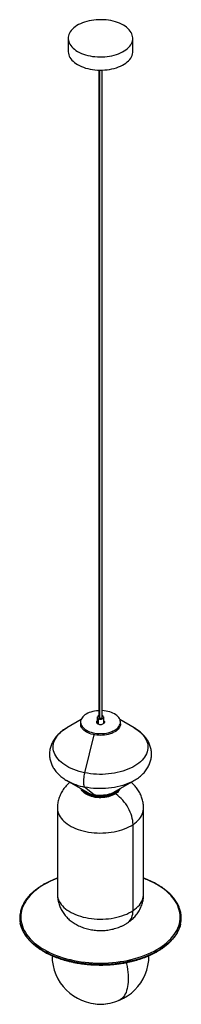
# Paper-space layout '_Isométrica' of a CAD drawing. Header units: inches. Extents: x -5.9 to 5.9, y -10.9 to 61.2.
import ezdxf

# ---------------------------------------------------------------- set-up
doc = ezdxf.new("R2010")
doc.units = ezdxf.units.IN
doc.header["$MEASUREMENT"] = 0

psp = doc.layouts.new('_Isométrica')

# ---------------------------------------------------------------- linework, layer by layer
at = {"color": 7, "linetype": 'Continuous', "lineweight": 25}
for p, q in [((-2.36, 59.793), (-2.36, 58.83)), ((2.36, 58.83), (2.36, 59.793)), ((-0.118, 57.469), (-0.118, 10.126)), ((-0.084, 57.468), (-0.084, 10.078)), ((0.118, 10.126), (0.118, 57.469)), ((-0.236, 10.126), (-0.236, 9.67)), ((0.167, 10.223), (0.118, 10.244)), ((0.236, 9.67), (0.236, 10.126)), ((-1.422, 9.956), (-2.45, 9.363)), ((-1.457, 9.773), (-1.457, 9.644)), ((-1.426, 9.472), (-1.426, 9.6)), ((-0.167, 10.03), (-0.167, 9.632)), ((0.289, 9.808), (0.289, 9.743)), ((2.45, 9.363), (1.422, 9.956)), ((1.457, 9.644), (1.457, 9.773)), ((-0.476, 8.849), (-1.164, 6.065)), ((-2.45, 5.49), (-0.981, 4.642)), ((-2.422, 5.474), (-2.45, 5.49)), ((0.981, 4.642), (2.45, 5.49)), ((-0.466, 4.453), (-1.164, 5.02)), ((-1.004, 4.47), (-1.004, 4.534)), ((0.412, 4.401), (0.412, 4.337)), ((-3.15, 3.477), (-3.15, -2.824)), ((3.15, -2.824), (3.15, 3.477)), ((2.378, -4.016), (2.378, 2.285))]:
    psp.add_line(p, q, dxfattribs=at)
at = {"color": 7, "linetype": 'Continuous', "lineweight": 25, "flags": 128}
for points in [[(-1.669, 58.83), (-1.536, 58.759), (-1.394, 58.694), (-1.245, 58.636), (-1.087, 58.584), (-0.924, 58.539), (-0.755, 58.502), (-0.582, 58.473), (-0.405, 58.451), (-0.226, 58.437), (-0.045, 58.431), (0.136, 58.433), (0.316, 58.443), (0.494, 58.461), (0.669, 58.486), (0.84, 58.52), (1.006, 58.561), (1.167, 58.609), (1.321, 58.664), (1.466, 58.726), (1.604, 58.793), (1.731, 58.867), (1.849, 58.947), (1.956, 59.031), (2.051, 59.119), (2.135, 59.212), (2.205, 59.308), (2.263, 59.407), (2.308, 59.508), (2.339, 59.611), (2.356, 59.715), (2.36, 59.819), (2.349, 59.923), (2.325, 60.027), (2.287, 60.129), (2.236, 60.229), (2.172, 60.326), (2.095, 60.421), (2.005, 60.512), (1.904, 60.598), (1.792, 60.68), (1.669, 60.756), (1.536, 60.827), (1.394, 60.892), (1.245, 60.951), (1.087, 61.002), (0.924, 61.047), (0.755, 61.084), (0.582, 61.113), (0.405, 61.135), (0.226, 61.149), (0.045, 61.155), (-0.136, 61.153), (-0.316, 61.143), (-0.494, 61.125), (-0.669, 61.1), (-0.84, 61.066), (-1.006, 61.025), (-1.167, 60.977), (-1.321, 60.922), (-1.466, 60.861), (-1.604, 60.793), (-1.731, 60.719), (-1.849, 60.64), (-1.956, 60.555), (-2.051, 60.467), (-2.135, 60.374), (-2.205, 60.278), (-2.263, 60.179), (-2.308, 60.078), (-2.339, 59.975), (-2.356, 59.871), (-2.36, 59.767), (-2.349, 59.663), (-2.325, 59.559), (-2.287, 59.457), (-2.236, 59.357), (-2.172, 59.26), (-2.095, 59.165), (-2.005, 59.075), (-1.904, 58.988), (-1.792, 58.906), (-1.669, 58.83)], [(-2.36, 58.83), (-2.36, 58.803), (-2.349, 58.699), (-2.325, 58.596), (-2.287, 58.494), (-2.236, 58.394), (-2.172, 58.296), (-2.095, 58.202), (-2.005, 58.111), (-1.904, 58.025), (-1.792, 57.943), (-1.669, 57.866)], [(-1.669, 57.866), (-1.536, 57.795), (-1.394, 57.73), (-1.245, 57.672), (-1.087, 57.62), (-0.924, 57.576), (-0.755, 57.539), (-0.582, 57.509), (-0.405, 57.487), (-0.226, 57.473), (-0.045, 57.467), (0.136, 57.469), (0.316, 57.479), (0.494, 57.497), (0.669, 57.523), (0.84, 57.556), (1.006, 57.597), (1.167, 57.645), (1.321, 57.7), (1.466, 57.762), (1.604, 57.83), (1.731, 57.904), (1.849, 57.983), (1.956, 58.067), (2.051, 58.156), (2.135, 58.248), (2.205, 58.345), (2.263, 58.443), (2.308, 58.545), (2.339, 58.647), (2.356, 58.751), (2.36, 58.83)], [(-0.118, 10.611), (-0.158, 10.609), (-0.299, 10.596), (-0.437, 10.575), (-0.571, 10.546), (-0.7, 10.51), (-0.822, 10.467), (-0.936, 10.417), (-1.041, 10.361), (-1.136, 10.3), (-1.219, 10.233), (-1.292, 10.161), (-1.352, 10.087), (-1.398, 10.009), (-1.432, 9.928), (-1.451, 9.847), (-1.457, 9.764), (-1.448, 9.682), (-1.426, 9.6)], [(-0.118, 10.244), (-0.167, 10.223), (-0.205, 10.195), (-0.228, 10.162), (-0.236, 10.126), (-0.228, 10.091), (-0.205, 10.058), (-0.167, 10.03)], [(-0.167, 10.03), (-0.118, 10.008), (-0.061, 9.995), (0, 9.99), (0.061, 9.995), (0.118, 10.008), (0.167, 10.03), (0.205, 10.058), (0.228, 10.091), (0.236, 10.126), (0.228, 10.162), (0.205, 10.195), (0.167, 10.223)], [(-0.084, 10.078), (-0.05, 10.065), (-0.01, 10.058), (0.031, 10.061), (0.068, 10.071), (0.097, 10.087), (0.114, 10.109), (0.118, 10.126)], [(1.426, 9.945), (1.39, 10.025), (1.34, 10.103), (1.278, 10.177), (1.203, 10.247), (1.116, 10.313), (1.019, 10.374), (0.912, 10.428), (0.797, 10.477), (0.673, 10.518), (0.544, 10.553), (0.408, 10.58), (0.269, 10.599), (0.128, 10.61), (0.118, 10.611)], [(-1.426, 9.6), (-1.39, 9.52), (-1.34, 9.443), (-1.278, 9.369), (-1.203, 9.298), (-1.116, 9.233), (-1.019, 9.172), (-0.912, 9.117), (-0.797, 9.069), (-0.673, 9.027), (-0.544, 8.993), (-0.408, 8.966), (-0.269, 8.946), (-0.128, 8.935), (0.015, 8.932), (0.158, 8.937), (0.299, 8.95), (0.437, 8.971), (0.571, 8.999), (0.7, 9.035), (0.822, 9.078), (0.936, 9.128), (1.041, 9.184), (1.136, 9.246), (1.219, 9.313), (1.292, 9.384), (1.352, 9.459), (1.398, 9.537), (1.432, 9.617), (1.451, 9.699), (1.457, 9.781), (1.448, 9.864), (1.426, 9.945)], [(1.457, 9.644), (1.451, 9.57), (1.432, 9.489), (1.398, 9.408), (1.352, 9.33), (1.292, 9.255), (1.219, 9.184), (1.136, 9.117), (1.041, 9.056), (0.936, 9), (0.822, 8.95), (0.7, 8.907), (0.571, 8.871), (0.437, 8.842), (0.299, 8.821), (0.158, 8.808), (0.015, 8.803), (-0.128, 8.806), (-0.269, 8.818), (-0.408, 8.837), (-0.544, 8.864), (-0.673, 8.898), (-0.797, 8.94), (-0.912, 8.989), (-1.019, 9.043), (-1.116, 9.104), (-1.203, 9.17), (-1.278, 9.24), (-1.34, 9.314), (-1.39, 9.392), (-1.426, 9.472)], [(-0.289, 9.738), (-0.268, 9.702), (-0.234, 9.669), (-0.188, 9.641), (-0.133, 9.621), (-0.071, 9.607), (-0.005, 9.602), (0.061, 9.606), (0.123, 9.618), (0.18, 9.638), (0.228, 9.664), (0.264, 9.696), (0.287, 9.732), (0.295, 9.77), (0.289, 9.808)], [(0.289, 9.808), (0.268, 9.844), (0.236, 9.875)], [(0.289, 9.743), (0.268, 9.78), (0.236, 9.811)], [(-1.164, 6.065), (-1.37, 6.112), (-1.571, 6.167), (-1.766, 6.229), (-1.953, 6.297), (-2.132, 6.373), (-2.303, 6.455), (-2.464, 6.543), (-2.615, 6.637), (-2.755, 6.737), (-2.884, 6.841), (-3.001, 6.95), (-3.105, 7.063), (-3.197, 7.18), (-3.276, 7.3), (-3.341, 7.422), (-3.393, 7.547), (-3.431, 7.673), (-3.454, 7.801), (-3.464, 7.929), (-3.459, 8.057), (-3.44, 8.185), (-3.406, 8.311), (-3.359, 8.437), (-3.298, 8.56), (-3.223, 8.681), (-3.136, 8.798), (-3.035, 8.913), (-2.922, 9.023), (-2.797, 9.129), (-2.66, 9.23), (-2.512, 9.325), (-2.45, 9.363)], [(2.45, 9.363), (2.464, 9.354), (2.615, 9.26), (2.755, 9.161), (2.884, 9.056), (3.001, 8.948), (3.105, 8.834), (3.197, 8.718), (3.276, 8.598), (3.341, 8.475), (3.393, 8.351), (3.431, 8.224), (3.454, 8.097), (3.464, 7.969), (3.459, 7.841), (3.44, 7.713), (3.406, 7.586), (3.359, 7.461), (3.298, 7.338), (3.223, 7.217), (3.136, 7.099), (3.035, 6.985), (2.922, 6.875), (2.797, 6.769), (2.66, 6.668), (2.512, 6.572), (2.354, 6.482), (2.187, 6.398), (2.01, 6.32), (1.825, 6.249), (1.633, 6.185), (1.434, 6.129), (1.229, 6.079), (1.019, 6.038), (0.805, 6.004), (0.587, 5.978), (0.367, 5.961), (0.146, 5.951), (-0.076, 5.95), (-0.298, 5.957), (-0.518, 5.972), (-0.737, 5.995), (-0.952, 6.026), (-1.164, 6.065)], [(-1.164, 6.065), (-1.19, 5.95), (-1.212, 5.834), (-1.23, 5.719), (-1.242, 5.607), (-1.25, 5.499), (-1.253, 5.398), (-1.25, 5.306), (-1.242, 5.224), (-1.23, 5.153), (-1.212, 5.095), (-1.19, 5.05), (-1.164, 5.02)], [(2.446, 5.487), (2.354, 5.437), (2.187, 5.352), (2.01, 5.275), (1.825, 5.204), (1.633, 5.14), (1.434, 5.083), (1.229, 5.034), (1.019, 4.992), (0.805, 4.958), (0.587, 4.933), (0.367, 4.915), (0.146, 4.905), (-0.076, 4.904), (-0.298, 4.911), (-0.518, 4.926), (-0.737, 4.949), (-0.952, 4.981), (-1.164, 5.02)], [(-1.004, 4.47), (-1.103, 4.53), (-1.191, 4.595), (-1.267, 4.665), (-1.332, 4.738), (-1.383, 4.815), (-1.421, 4.895), (-1.422, 4.896)], [(-1.378, 4.871), (-1.35, 4.828), (-1.29, 4.753), (-1.218, 4.682), (-1.133, 4.615), (-1.038, 4.554), (-0.933, 4.498), (-0.819, 4.448), (-0.697, 4.405), (-0.568, 4.369), (-0.434, 4.341), (-0.295, 4.32), (-0.154, 4.307), (-0.011, 4.303), (0.131, 4.306), (0.273, 4.318), (0.412, 4.337)], [(-1.295, 4.823), (-1.29, 4.817), (-1.218, 4.746), (-1.133, 4.68), (-1.038, 4.618), (-0.933, 4.562), (-0.819, 4.512), (-0.697, 4.469), (-0.568, 4.434), (-0.434, 4.405), (-0.295, 4.384), (-0.154, 4.372), (-0.011, 4.367), (0.131, 4.37), (0.273, 4.382), (0.412, 4.401)], [(1.422, 4.896), (1.404, 4.855), (1.359, 4.777), (1.301, 4.701), (1.231, 4.63), (1.149, 4.562), (1.055, 4.5), (0.952, 4.443), (0.839, 4.392), (0.718, 4.348), (0.591, 4.311), (0.457, 4.281), (0.32, 4.259), (0.179, 4.245), (0.036, 4.239), (-0.107, 4.241), (-0.249, 4.251), (-0.388, 4.269), (-0.524, 4.295), (-0.655, 4.328), (-0.779, 4.369), (-0.896, 4.416), (-1.004, 4.47)], [(1.378, 4.871), (1.359, 4.841), (1.301, 4.766), (1.231, 4.694), (1.149, 4.626), (1.055, 4.564), (0.952, 4.507), (0.839, 4.456), (0.718, 4.412), (0.591, 4.375), (0.457, 4.345), (0.32, 4.323), (0.179, 4.309), (0.036, 4.303), (-0.107, 4.305), (-0.249, 4.315), (-0.388, 4.333), (-0.524, 4.359), (-0.655, 4.392), (-0.779, 4.433), (-0.896, 4.48), (-1.004, 4.534)], [(0.981, 4.642), (0.968, 4.634), (0.863, 4.58), (0.748, 4.533), (0.626, 4.493), (0.498, 4.46), (0.364, 4.435), (0.227, 4.418), (0.087, 4.408), (-0.054, 4.407), (-0.193, 4.415), (-0.332, 4.43), (-0.466, 4.453)], [(0.412, 4.337), (0.547, 4.364), (0.677, 4.399), (0.8, 4.441), (0.915, 4.489), (1.022, 4.544), (1.119, 4.605), (1.205, 4.671), (1.279, 4.741), (1.341, 4.816), (1.378, 4.871)], [(0.412, 4.401), (0.547, 4.428), (0.677, 4.463), (0.8, 4.505), (0.915, 4.554), (1.022, 4.609), (1.119, 4.669), (1.205, 4.735), (1.279, 4.806), (1.295, 4.823)], [(2.378, 2.285), (2.372, 2.428), (2.355, 2.576), (2.326, 2.728), (2.287, 2.882), (2.237, 3.037), (2.177, 3.193), (2.106, 3.346), (2.027, 3.498), (1.938, 3.646), (1.842, 3.789), (1.738, 3.926), (1.628, 4.057), (1.512, 4.179), (1.392, 4.293), (1.267, 4.397), (1.14, 4.49), (1.091, 4.522)], [(-3.15, 3.477), (-3.149, 3.441), (-3.138, 3.319), (-3.113, 3.199), (-3.073, 3.079), (-3.02, 2.962), (-2.954, 2.846), (-2.875, 2.734), (-2.782, 2.625), (-2.677, 2.519), (-2.561, 2.418), (-2.432, 2.322), (-2.293, 2.231), (-2.144, 2.145), (-1.985, 2.065), (-1.817, 1.992), (-1.641, 1.925), (-1.458, 1.865), (-1.268, 1.813), (-1.073, 1.768), (-0.873, 1.73), (-0.669, 1.7), (-0.462, 1.678), (-0.253, 1.665), (-0.042, 1.659), (0.168, 1.661), (0.378, 1.672), (0.586, 1.691), (0.791, 1.717), (0.993, 1.752), (1.19, 1.794), (1.383, 1.843), (1.568, 1.9), (1.747, 1.964), (1.919, 2.035), (2.081, 2.112), (2.234, 2.196), (2.378, 2.285)], [(2.378, 2.285), (2.51, 2.379), (2.632, 2.478), (2.741, 2.582), (2.839, 2.69), (2.924, 2.801), (2.995, 2.915), (3.054, 3.032), (3.098, 3.151), (3.129, 3.271), (3.146, 3.392), (3.15, 3.477)], [(-3.15, -1.66), (-3.248, -1.697), (-3.481, -1.793), (-3.706, -1.895), (-3.922, -2.003), (-4.129, -2.117), (-4.326, -2.237), (-4.512, -2.362), (-4.688, -2.492), (-4.852, -2.628), (-5.004, -2.767), (-5.145, -2.911), (-5.273, -3.059), (-5.388, -3.21), (-5.49, -3.364), (-5.579, -3.521), (-5.655, -3.68), (-5.717, -3.841), (-5.766, -4.004), (-5.8, -4.168), (-5.82, -4.332), (-5.827, -4.498), (-5.819, -4.663), (-5.797, -4.827), (-5.762, -4.991), (-5.712, -5.154), (-5.649, -5.315), (-5.572, -5.474), (-5.482, -5.63), (-5.378, -5.784), (-5.262, -5.935), (-5.133, -6.082), (-4.991, -6.226), (-4.838, -6.365), (-4.673, -6.5), (-4.496, -6.63), (-4.309, -6.755), (-4.111, -6.874), (-3.904, -6.988)], [(-3.904, -6.988), (-3.687, -7.095), (-3.461, -7.196), (-3.227, -7.291), (-2.985, -7.379), (-2.736, -7.46), (-2.48, -7.534), (-2.218, -7.601), (-1.951, -7.66), (-1.679, -7.711), (-1.404, -7.755), (-1.125, -7.791), (-0.843, -7.819), (-0.559, -7.839), (-0.273, -7.85), (0.012, -7.854), (0.298, -7.85), (0.584, -7.837), (0.867, -7.817), (1.149, -7.788), (1.428, -7.751), (1.703, -7.707), (1.975, -7.655), (2.241, -7.595), (2.503, -7.528), (2.758, -7.453), (3.006, -7.372), (3.248, -7.283), (3.481, -7.188), (3.706, -7.086), (3.922, -6.978), (4.129, -6.864), (4.326, -6.744), (4.512, -6.619), (4.688, -6.488), (4.852, -6.353), (5.004, -6.213), (5.145, -6.07), (5.273, -5.922), (5.388, -5.771), (5.49, -5.617), (5.579, -5.46), (5.655, -5.301), (5.717, -5.139), (5.766, -4.977), (5.8, -4.813), (5.82, -4.648), (5.827, -4.483), (5.819, -4.318), (5.797, -4.153), (5.762, -3.99), (5.712, -3.827), (5.649, -3.666), (5.572, -3.507), (5.482, -3.35), (5.378, -3.196), (5.262, -3.046), (5.133, -2.898), (4.991, -2.755), (4.838, -2.616), (4.673, -2.481), (4.496, -2.351), (4.309, -2.226), (4.111, -2.107), (3.904, -1.993)], [(-3.15, -2.824), (-3.149, -2.86), (-3.138, -2.981), (-3.113, -3.102), (-3.073, -3.221), (-3.02, -3.339), (-2.954, -3.454), (-2.875, -3.567), (-2.782, -3.676), (-2.677, -3.781), (-2.561, -3.883), (-2.432, -3.979), (-2.293, -4.07), (-2.144, -4.156), (-1.985, -4.235), (-1.817, -4.309), (-1.641, -4.376), (-1.458, -4.435), (-1.268, -4.488), (-1.073, -4.533), (-0.873, -4.571), (-0.669, -4.601), (-0.462, -4.622), (-0.253, -4.636), (-0.042, -4.642), (0.168, -4.639), (0.378, -4.629), (0.586, -4.61), (0.791, -4.584), (0.993, -4.549), (1.19, -4.507), (1.383, -4.458), (1.568, -4.401), (1.747, -4.337), (1.919, -4.266), (2.081, -4.189), (2.234, -4.105), (2.378, -4.016)], [(2.378, -4.016), (2.51, -3.922), (2.632, -3.823), (2.741, -3.719), (2.839, -3.611), (2.924, -3.5), (2.995, -3.386), (3.054, -3.269), (3.098, -3.15), (3.129, -3.03), (3.146, -2.909), (3.15, -2.824)], [(1.981, -4.911), (2.027, -4.878), (2.106, -4.806), (2.177, -4.723), (2.237, -4.628), (2.287, -4.523), (2.326, -4.409), (2.355, -4.285), (2.372, -4.154), (2.378, -4.016)], [(-3.957, -7.086), (-4.164, -6.972), (-4.361, -6.853), (-4.548, -6.729), (-4.725, -6.6), (-4.891, -6.465), (-5.045, -6.327), (-5.187, -6.184), (-5.318, -6.037), (-5.436, -5.887), (-5.541, -5.734), (-5.633, -5.578), (-5.712, -5.42), (-5.778, -5.26), (-5.83, -5.098), (-5.865, -4.951)], [(5.859, -4.982), (5.856, -4.997), (5.812, -5.159), (5.754, -5.321), (5.684, -5.48), (5.599, -5.638), (5.502, -5.793), (5.392, -5.945), (5.27, -6.094), (5.135, -6.239), (4.988, -6.38), (4.829, -6.517), (4.659, -6.649), (4.479, -6.777), (4.287, -6.899), (4.086, -7.016), (3.875, -7.127), (3.655, -7.232), (3.427, -7.331), (3.191, -7.423), (2.947, -7.509), (2.696, -7.588), (2.439, -7.659), (2.177, -7.724), (1.909, -7.781), (1.637, -7.83), (1.361, -7.872), (1.081, -7.906), (0.8, -7.932), (0.516, -7.951), (0.231, -7.961), (-0.054, -7.964), (-0.339, -7.958), (-0.624, -7.945), (-0.907, -7.923), (-1.188, -7.894), (-1.466, -7.857), (-1.741, -7.812), (-2.011, -7.76), (-2.277, -7.7), (-2.538, -7.633), (-2.792, -7.559), (-3.04, -7.477), (-3.282, -7.389), (-3.515, -7.294), (-3.74, -7.193), (-3.957, -7.086)], [(1.89, -7.817), (1.911, -7.913), (1.95, -8.117), (1.982, -8.319), (2.005, -8.516), (2.021, -8.709), (2.029, -8.896), (2.029, -9.077), (2.021, -9.252), (2.005, -9.418), (1.982, -9.577), (1.95, -9.726), (1.911, -9.866), (1.865, -9.996), (1.811, -10.115), (1.75, -10.224), (1.682, -10.321), (1.607, -10.406), (1.527, -10.479), (1.44, -10.54), (1.347, -10.588), (1.326, -10.597)]]:
    psp.add_lwpolyline(points, dxfattribs=at)
at = {"color": 7, "linetype": 'Continuous', "lineweight": 25}
for centre, radius, start, end in [((-0.062, 10.13), 0.0562, 183.79655, 247.52359), ((-0.957, 9.645), 0.5, 180.09017, 200.27969), ((-0.172, 9.772), 0.122, 121.76969, 196.17035), ((-0.152, 9.69), 0.147, 125.03125, 160.02499), ((-0.353, 9.238), 4.295, 241.21308, 259.12491), ((-0.574, 5.388), 0.956, 212.77519, 243.2678), ((-0.147, 6.126), 1.703, 240.66986, 259.20399), ((0.847, -7.899), 6.649, 62.63676, 69.74414), ((3.927, -2.022), 0.0366, 68.4976, 128.80206), ((-3.917, -4.555), 1.989, 167.59938, 191.49927), ((3.917, -4.555), 1.989, 347.59938, 11.49927), ((-3.83, -7.09), 0.127, 125.67153, 177.76084), ((-3.919, -7.09), 0.0378, 172.79622, 235.98367), ((0, -7.311), 3.543, 180.00718, 0), ((0, -8.418), 2.453, 258.02832, 281.97168)]:
    psp.add_arc(centre, radius, start, end, dxfattribs=at)
for points, knots in [([(-2.445, 9.365), (-2.446, 9.365), (-2.505, 9.333), (-2.614, 9.263), (-2.772, 9.154), (-2.92, 9.036), (-3.057, 8.912), (-3.182, 8.782), (-3.296, 8.647), (-3.396, 8.506), (-3.483, 8.362), (-3.558, 8.215), (-3.618, 8.065), (-3.666, 7.914), (-3.7, 7.762), (-3.722, 7.609), (-3.731, 7.456), (-3.727, 7.304), (-3.711, 7.154), (-3.683, 7.005), (-3.642, 6.858), (-3.59, 6.713), (-3.526, 6.572), (-3.451, 6.434), (-3.364, 6.299), (-3.265, 6.168), (-3.155, 6.041), (-3.034, 5.918), (-2.901, 5.8), (-2.758, 5.688), (-2.604, 5.583), (-2.491, 5.511), (-2.426, 5.476), (-2.419, 5.472)], [0, 0, 0, 0, 0.000394, 0.038014, 0.075593, 0.113019, 0.150163, 0.186892, 0.223084, 0.258651, 0.293546, 0.327766, 0.361347, 0.394354, 0.426872, 0.458998, 0.490836, 0.522493, 0.554069, 0.585648, 0.61734, 0.649253, 0.681491, 0.714149, 0.74731, 0.78104, 0.815376, 0.850324, 0.885854, 0.921898, 0.958362, 0.995134, 1, 1, 1, 1]), ([(2.445, 5.487), (2.446, 5.488), (2.505, 5.519), (2.614, 5.59), (2.772, 5.698), (2.92, 5.816), (3.057, 5.94), (3.182, 6.07), (3.296, 6.205), (3.396, 6.346), (3.483, 6.49), (3.558, 6.637), (3.618, 6.787), (3.666, 6.938), (3.7, 7.09), (3.722, 7.243), (3.731, 7.396), (3.727, 7.548), (3.711, 7.698), (3.683, 7.847), (3.642, 7.994), (3.59, 8.139), (3.526, 8.28), (3.451, 8.418), (3.364, 8.553), (3.265, 8.684), (3.155, 8.812), (3.034, 8.934), (2.901, 9.052), (2.758, 9.164), (2.604, 9.269), (2.491, 9.341), (2.426, 9.376), (2.419, 9.38)], [0, 0, 0, 0, 0.000394, 0.038014, 0.075593, 0.113019, 0.150163, 0.186892, 0.223084, 0.258651, 0.293546, 0.327766, 0.361347, 0.394354, 0.426872, 0.458998, 0.490836, 0.522493, 0.554069, 0.585648, 0.61734, 0.649253, 0.681491, 0.714149, 0.74731, 0.78104, 0.815376, 0.850324, 0.885854, 0.921898, 0.958362, 0.995134, 1, 1, 1, 1]), ([(-2.241, 5.369), (-2.247, 5.364), (-2.298, 5.323), (-2.388, 5.238), (-2.508, 5.115), (-2.621, 4.981), (-2.729, 4.835), (-2.827, 4.679), (-2.912, 4.517), (-2.985, 4.352), (-3.044, 4.183), (-3.09, 4.013), (-3.124, 3.84), (-3.143, 3.668), (-3.151, 3.546), (-3.149, 3.483), (-3.149, 3.477)], [0, 0, 0, 0, 0.010819, 0.091443, 0.170994, 0.249578, 0.335967, 0.421309, 0.50548, 0.588586, 0.670737, 0.752034, 0.832575, 0.912454, 0.991761, 1, 1, 1, 1]), ([(3.149, 3.477), (3.148, 3.529), (3.147, 3.637), (3.129, 3.801), (3.1, 3.968), (3.059, 4.133), (3.007, 4.293), (2.943, 4.45), (2.869, 4.602), (2.785, 4.748), (2.69, 4.889), (2.586, 5.025), (2.472, 5.153), (2.357, 5.269), (2.277, 5.338), (2.24, 5.369)], [0, 0, 0, 0, 0.0706, 0.149037, 0.227146, 0.305024, 0.382769, 0.460491, 0.538305, 0.616339, 0.694731, 0.773633, 0.853208, 0.933627, 1, 1, 1, 1]), ([(-3.15, -1.642), (-3.177, -1.652), (-3.282, -1.689), (-3.457, -1.76), (-3.674, -1.855), (-3.882, -1.956), (-4.083, -2.063), (-4.275, -2.175), (-4.458, -2.292), (-4.632, -2.414), (-4.796, -2.54), (-4.949, -2.671), (-5.093, -2.806), (-5.225, -2.944), (-5.347, -3.087), (-5.457, -3.232), (-5.556, -3.38), (-5.642, -3.531), (-5.717, -3.684), (-5.779, -3.839), (-5.827, -3.983), (-5.848, -4.076), (-5.857, -4.116)], [0, 0, 0, 0, 0.018781, 0.071151, 0.12353, 0.175919, 0.228317, 0.280722, 0.333133, 0.385548, 0.437961, 0.490368, 0.542761, 0.595133, 0.647472, 0.699769, 0.752011, 0.804186, 0.856283, 0.908293, 0.960214, 1, 1, 1, 1]), ([(3.94, -1.988), (3.904, -1.969), (3.801, -1.916), (3.623, -1.832), (3.405, -1.739), (3.246, -1.675), (3.159, -1.645), (3.15, -1.641)], [0, 0, 0, 0, 0.14428, 0.418137, 0.691971, 0.965767, 1, 1, 1, 1]), ([(5.864, -4.148), (5.854, -4.101), (5.832, -4.002), (5.784, -3.852), (5.723, -3.698), (5.65, -3.545), (5.564, -3.395), (5.467, -3.247), (5.359, -3.101), (5.238, -2.959), (5.107, -2.82), (4.965, -2.685), (4.813, -2.554), (4.65, -2.427), (4.478, -2.305), (4.296, -2.187), (4.116, -2.081), (3.995, -2.017), (3.94, -1.988)], [0, 0, 0, 0, 0.0561917, 0.1193433, 0.1825829, 0.2459235, 0.3093695, 0.3729183, 0.4365614, 0.5002868, 0.5640807, 0.6279289, 0.691818, 0.7557362, 0.8196735, 0.8836215, 0.9475739, 1, 1, 1, 1]), ([(-3.149, -2.824), (-3.148, -2.875), (-3.147, -2.983), (-3.129, -3.147), (-3.1, -3.315), (-3.059, -3.479), (-3.007, -3.64), (-2.943, -3.797), (-2.869, -3.948), (-2.785, -4.095), (-2.69, -4.236), (-2.586, -4.371), (-2.472, -4.5), (-2.349, -4.623), (-2.217, -4.739), (-2.075, -4.848), (-1.925, -4.949), (-1.766, -5.043), (-1.599, -5.129), (-1.424, -5.206), (-1.242, -5.274), (-1.055, -5.332), (-0.863, -5.381), (-0.667, -5.42), (-0.469, -5.448), (-0.27, -5.467), (-0.069, -5.475), (0.133, -5.474), (0.334, -5.462), (0.535, -5.44), (0.735, -5.407), (0.935, -5.364), (1.132, -5.31), (1.326, -5.244), (1.516, -5.167), (1.701, -5.078), (1.856, -4.992), (1.947, -4.933), (1.981, -4.911)], [0, 0, 0, 0, 0.023158, 0.048886, 0.074507, 0.100052, 0.125554, 0.151048, 0.176572, 0.202168, 0.227882, 0.253763, 0.279865, 0.306244, 0.332955, 0.36005, 0.38757, 0.415534, 0.443936, 0.472734, 0.501855, 0.531204, 0.560668, 0.59016, 0.619641, 0.649105, 0.678572, 0.708084, 0.737693, 0.767439, 0.79738, 0.827561, 0.858005, 0.888704, 0.919602, 0.950558, 0.981427, 1, 1, 1, 1]), ([(1.981, -4.911), (2.023, -4.882), (2.118, -4.816), (2.254, -4.707), (2.388, -4.586), (2.508, -4.462), (2.622, -4.327), (2.729, -4.182), (2.827, -4.025), (2.912, -3.864), (2.985, -3.699), (3.044, -3.53), (3.09, -3.359), (3.124, -3.187), (3.143, -3.014), (3.151, -2.893), (3.149, -2.83), (3.149, -2.824)], [0, 0, 0, 0, 0.060828, 0.140126, 0.210211, 0.279362, 0.347674, 0.42277, 0.496956, 0.570124, 0.642367, 0.713778, 0.784448, 0.854461, 0.923898, 0.992838, 1, 1, 1, 1]), ([(-5.864, -4.961), (-5.854, -5.008), (-5.832, -5.107), (-5.784, -5.257), (-5.723, -5.412), (-5.65, -5.564), (-5.564, -5.715), (-5.467, -5.863), (-5.359, -6.008), (-5.238, -6.15), (-5.107, -6.289), (-4.965, -6.424), (-4.813, -6.555), (-4.65, -6.682), (-4.478, -6.804), (-4.296, -6.922), (-4.116, -7.028), (-3.995, -7.092), (-3.94, -7.122)], [0, 0, 0, 0, 0.056192, 0.119343, 0.182583, 0.245923, 0.30937, 0.372918, 0.436561, 0.500287, 0.564081, 0.627929, 0.691818, 0.755736, 0.819673, 0.883622, 0.947574, 1, 1, 1, 1]), ([(-3.94, -7.122), (-3.904, -7.14), (-3.801, -7.193), (-3.623, -7.277), (-3.405, -7.371), (-3.18, -7.459), (-2.948, -7.541), (-2.71, -7.616), (-2.466, -7.685), (-2.217, -7.748), (-1.963, -7.803), (-1.705, -7.852), (-1.444, -7.894), (-1.18, -7.929), (-0.913, -7.957), (-0.644, -7.978), (-0.374, -7.991), (-0.104, -7.998), (0.167, -7.997), (0.438, -7.989), (0.708, -7.974), (0.976, -7.951), (1.242, -7.922), (1.506, -7.885), (1.767, -7.841), (2.023, -7.791), (2.276, -7.733), (2.524, -7.669), (2.766, -7.599), (3.003, -7.522), (3.233, -7.439), (3.457, -7.349), (3.674, -7.254), (3.882, -7.153), (4.083, -7.046), (4.275, -6.935), (4.458, -6.818), (4.632, -6.696), (4.796, -6.569), (4.949, -6.438), (5.093, -6.303), (5.225, -6.165), (5.347, -6.022), (5.457, -5.877), (5.556, -5.729), (5.642, -5.578), (5.717, -5.425), (5.779, -5.27), (5.827, -5.126), (5.848, -5.033), (5.857, -4.993)], [0, 0, 0, 0, 0.011154, 0.032326, 0.053496, 0.074663, 0.095826, 0.116987, 0.138145, 0.159299, 0.180451, 0.2016, 0.222748, 0.243893, 0.265037, 0.286179, 0.307321, 0.328462, 0.349603, 0.370745, 0.391886, 0.413028, 0.434172, 0.455317, 0.476463, 0.497612, 0.518763, 0.539917, 0.561074, 0.582234, 0.603398, 0.624566, 0.645737, 0.666912, 0.688091, 0.709273, 0.730457, 0.751643, 0.772828, 0.79401, 0.815187, 0.836356, 0.857511, 0.878649, 0.899765, 0.920853, 0.94191, 0.962933, 0.983919, 1, 1, 1, 1])]:
    psp.add_open_spline(points, degree=3, knots=knots, dxfattribs=at)

doc.saveas('drawing.dxf')
